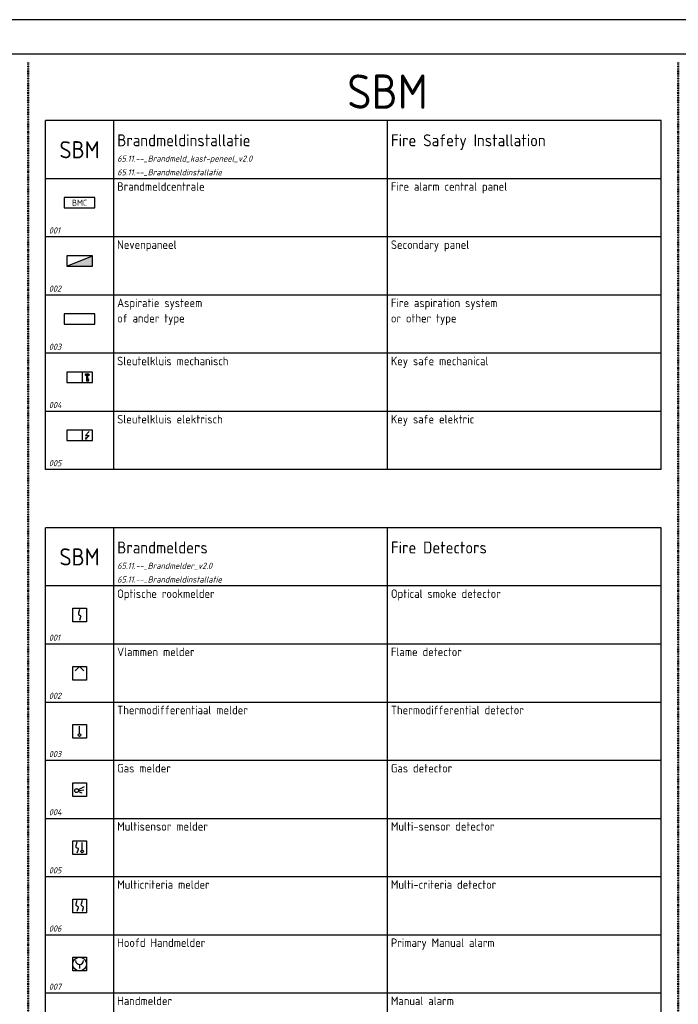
# Model space of a CAD drawing. Header units: millimetres. Extents: x 0 to 160900, y 0 to 84100.
# Tile 9 of 26: x 59250 to 78500, y 55325 to 84100. Entities that reach past the tile are written whole.
import ezdxf
from ezdxf.enums import TextEntityAlignment as Align

# ---------------------------------------------------------------- set-up
doc = ezdxf.new("R2010")
doc.units = ezdxf.units.MM
doc.header["$PDMODE"] = 35
doc.header["$PDSIZE"] = 1
doc.linetypes.add('RVB_ALG_1xLong_1xDot', pattern=[12, 6, -3, 0, -3])
doc.layers.add('65.11.--_Brandmeldinstallatie', color=3, linetype='Continuous')
doc.layers.add('RVB_ALG_RENVOOI', color=2, linetype='Continuous')
doc.layers.add('RVB_ALG_TEKENBLAD_POINTS', color=200, linetype='Continuous', plot=False, transparency=0.5)
doc.layers.add('RVB_ALG_VIEWPORT', color=200, linetype='Continuous', plot=False, transparency=0.5)
doc.styles.add('RVB_TXT', font='isocp.shx')

# ---------------------------------------------------------------- blocks, each defined once
blk = doc.blocks.new('*U211')
at = {"color": 0, "linetype": 'Continuous', "lineweight": -2, "transparency": 16777216, "flags": 128}
blk.add_lwpolyline([(-2, 2), (2, 2), (2, -2), (-2, -2)], close=True, dxfattribs=at)
at = {"color": 1, "linetype": 'Continuous', "lineweight": -2, "transparency": 16777216, "flags": 128}
blk.add_lwpolyline([(0, 1.59), (-0.33, 0.54), (-0.34, 0.38), (-0.31, 0.22), (-0.21, 0.11), (-0.08, 0.02), (0.08, -0.02), (0.21, -0.11), (0.31, -0.22), (0.34, -0.35), (0.32, -0.53), (0, -1.59)], dxfattribs=at)
at = {"layer": 'RVB_ALG_TEKENBLAD_POINTS', "transparency": 16777216}
blk.add_point((0, 0), dxfattribs=at)
at = {"color": 2, "linetype": 'Continuous', "lineweight": -2, "transparency": 16777216, "style": 'RVB_TXT'}
blk.add_attdef('E_CODE', text='', height=2.5, dxfattribs=at).set_placement((9, 6), align=Align.MIDDLE_CENTER)
at = {"color": 1, "linetype": 'Continuous', "lineweight": -2, "transparency": 16777216, "style": 'RVB_TXT'}
blk.add_attdef('E_VOLGNR', text='', height=1.8, dxfattribs=at).set_placement((9, 3), align=Align.MIDDLE_CENTER)
blk = doc.blocks.new('*U212')
at = {"color": 0, "linetype": 'Continuous', "lineweight": -2, "transparency": 16777216, "flags": 128}
blk.add_lwpolyline([(-2, 2), (2, 2), (2, -2), (-2, -2)], close=True, dxfattribs=at)
at = {"color": 1, "linetype": 'Continuous', "lineweight": -2, "transparency": 16777216, "flags": 128}
blk.add_lwpolyline([(-1.25, 0.75), (0, 2), (1.25, 0.75)], dxfattribs=at)
at = {"layer": 'RVB_ALG_TEKENBLAD_POINTS', "transparency": 16777216}
blk.add_point((0, 0), dxfattribs=at)
at = {"color": 2, "linetype": 'Continuous', "lineweight": -2, "transparency": 16777216, "style": 'RVB_TXT'}
blk.add_attdef('E_CODE', text='', height=2.5, dxfattribs=at).set_placement((9, 6), align=Align.MIDDLE_CENTER)
at = {"color": 1, "linetype": 'Continuous', "lineweight": -2, "transparency": 16777216, "style": 'RVB_TXT'}
blk.add_attdef('E_VOLGNR', text='', height=1.8, dxfattribs=at).set_placement((9, 3), align=Align.MIDDLE_CENTER)
blk = doc.blocks.new('*U213')
at = {"color": 1, "linetype": 'Continuous', "lineweight": -2, "transparency": 16777216}
blk.add_line((0, -0.65), (0, 1.5), dxfattribs=at)
at = {"color": 0, "linetype": 'Continuous', "lineweight": -2, "transparency": 16777216, "flags": 128}
blk.add_lwpolyline([(-2, 2), (2, 2), (2, -2), (-2, -2)], close=True, dxfattribs=at)
at = {"color": 1, "linetype": 'Continuous', "lineweight": -2, "transparency": 16777216}
blk.add_circle((0, -1.05), 0.4, dxfattribs=at)
at = {"layer": 'RVB_ALG_TEKENBLAD_POINTS', "transparency": 16777216}
blk.add_point((0, 0), dxfattribs=at)
at = {"color": 2, "linetype": 'Continuous', "lineweight": -2, "transparency": 16777216, "style": 'RVB_TXT'}
blk.add_attdef('E_CODE', text='', height=2.5, dxfattribs=at).set_placement((9, 6), align=Align.MIDDLE_CENTER)
at = {"color": 1, "linetype": 'Continuous', "lineweight": -2, "transparency": 16777216, "style": 'RVB_TXT'}
blk.add_attdef('E_VOLGNR', text='', height=1.8, dxfattribs=at).set_placement((9, 3), align=Align.MIDDLE_CENTER)
blk = doc.blocks.new('*U214')
at = {"color": 1, "linetype": 'Continuous', "lineweight": -2, "transparency": 16777216}
for p, q in [((-0.16, 0.16), (1.41, 0.94)), ((-0.16, -0.68), (0.62, -0.94)), ((0, -0.23), (1.25, -0.08))]:
    blk.add_line(p, q, dxfattribs=at)
at = {"color": 0, "linetype": 'Continuous', "lineweight": -2, "transparency": 16777216, "flags": 128}
blk.add_lwpolyline([(-2, 2), (2, 2), (2, -2), (-2, -2)], close=True, dxfattribs=at)
at = {"color": 1, "linetype": 'Continuous', "lineweight": -2, "transparency": 16777216}
blk.add_circle((-0.86, -0.31), 0.547, dxfattribs=at)
at = {"layer": 'RVB_ALG_TEKENBLAD_POINTS', "transparency": 16777216}
blk.add_point((0, 0), dxfattribs=at)
at = {"color": 2, "linetype": 'Continuous', "lineweight": -2, "transparency": 16777216, "style": 'RVB_TXT'}
blk.add_attdef('E_CODE', text='', height=2.5, dxfattribs=at).set_placement((9, 6), align=Align.MIDDLE_CENTER)
at = {"color": 1, "linetype": 'Continuous', "lineweight": -2, "transparency": 16777216, "style": 'RVB_TXT'}
blk.add_attdef('E_VOLGNR', text='', height=1.8, dxfattribs=at).set_placement((9, 3), align=Align.MIDDLE_CENTER)
blk = doc.blocks.new('*U215')
at = {"color": 1, "linetype": 'Continuous', "lineweight": -2, "transparency": 16777216}
blk.add_line((0.75, -0.65), (0.75, 1.5), dxfattribs=at)
at = {"color": 0, "linetype": 'Continuous', "lineweight": -2, "transparency": 16777216, "flags": 128}
blk.add_lwpolyline([(-2, 2), (2, 2), (2, -2), (-2, -2)], close=True, dxfattribs=at)
at = {"color": 1, "linetype": 'Continuous', "lineweight": -2, "transparency": 16777216, "flags": 128}
blk.add_lwpolyline([(-0.75, 1.59), (-1.08, 0.54), (-1.09, 0.38), (-1.06, 0.22), (-0.96, 0.11), (-0.83, 0.02), (-0.67, -0.02), (-0.54, -0.11), (-0.44, -0.22), (-0.41, -0.35), (-0.43, -0.53), (-0.75, -1.59)], dxfattribs=at)
at = {"color": 1, "linetype": 'Continuous', "lineweight": -2, "transparency": 16777216}
blk.add_circle((0.75, -1.05), 0.4, dxfattribs=at)
at = {"layer": 'RVB_ALG_TEKENBLAD_POINTS', "transparency": 16777216}
blk.add_point((0, 0), dxfattribs=at)
at = {"color": 2, "linetype": 'Continuous', "lineweight": -2, "transparency": 16777216, "style": 'RVB_TXT'}
blk.add_attdef('E_CODE', text='', height=2.5, dxfattribs=at).set_placement((9, 6), align=Align.MIDDLE_CENTER)
at = {"color": 1, "linetype": 'Continuous', "lineweight": -2, "transparency": 16777216, "style": 'RVB_TXT'}
blk.add_attdef('E_VOLGNR', text='', height=1.8, dxfattribs=at).set_placement((9, 3), align=Align.MIDDLE_CENTER)
blk = doc.blocks.new('*U216')
at = {"color": 0, "linetype": 'Continuous', "lineweight": -2, "transparency": 16777216, "flags": 128}
blk.add_lwpolyline([(-2, 2), (2, 2), (2, -2), (-2, -2)], close=True, dxfattribs=at)
at = {"color": 1, "linetype": 'Continuous', "lineweight": -2, "transparency": 16777216, "flags": 128}
for points in [[(-0.75, 1.59), (-1.08, 0.54), (-1.09, 0.38), (-1.06, 0.22), (-0.96, 0.11), (-0.83, 0.02), (-0.67, -0.02), (-0.54, -0.11), (-0.44, -0.22), (-0.41, -0.35), (-0.43, -0.53), (-0.75, -1.59)], [(0.75, 1.59), (0.42, 0.54), (0.41, 0.38), (0.44, 0.22), (0.54, 0.11), (0.67, 0.02), (0.83, -0.02), (0.96, -0.11), (1.06, -0.22), (1.09, -0.35), (1.07, -0.53), (0.75, -1.59)]]:
    blk.add_lwpolyline(points, dxfattribs=at)
at = {"layer": 'RVB_ALG_TEKENBLAD_POINTS', "transparency": 16777216}
blk.add_point((0, 0), dxfattribs=at)
at = {"color": 2, "linetype": 'Continuous', "lineweight": -2, "transparency": 16777216, "style": 'RVB_TXT'}
blk.add_attdef('E_CODE', text='', height=2.5, dxfattribs=at).set_placement((9, 6), align=Align.MIDDLE_CENTER)
at = {"color": 1, "linetype": 'Continuous', "lineweight": -2, "transparency": 16777216, "style": 'RVB_TXT'}
blk.add_attdef('E_VOLGNR', text='', height=1.8, dxfattribs=at).set_placement((9, 3), align=Align.MIDDLE_CENTER)
blk = doc.blocks.new('*U217')
at = {"color": 1, "linetype": 'Continuous', "lineweight": -2, "transparency": 16777216}
blk.add_line((0, -0.1), (0, -1.25), dxfattribs=at)
at = {"color": 0, "linetype": 'Continuous', "lineweight": -2, "transparency": 16777216, "flags": 128}
blk.add_lwpolyline([(-2, 2), (2, 2), (2, -2), (-2, -2)], close=True, dxfattribs=at)
at = {"color": 1, "linetype": 'Continuous', "lineweight": -2, "transparency": 16777216}
blk.add_circle((0, 0), 2, dxfattribs=at)
blk.add_arc((0, 1.05), 1.15, 180, 0, dxfattribs=at)
at = {"layer": 'RVB_ALG_TEKENBLAD_POINTS', "transparency": 16777216}
blk.add_point((0, 0), dxfattribs=at)
at = {"color": 2, "linetype": 'Continuous', "lineweight": -2, "transparency": 16777216, "style": 'RVB_TXT'}
blk.add_attdef('E_CODE', text='', height=2.5, dxfattribs=at).set_placement((9, 6), align=Align.MIDDLE_CENTER)
at = {"color": 1, "linetype": 'Continuous', "lineweight": -2, "transparency": 16777216, "style": 'RVB_TXT'}
blk.add_attdef('E_VOLGNR', text='', height=1.8, dxfattribs=at).set_placement((9, 3), align=Align.MIDDLE_CENTER)
blk = doc.blocks.new('*U73')
at = {"layer": 'RVB_ALG_RENVOOI', "linetype": 'Continuous', "transparency": 16777216}
for p, q in [((0, 0), (0, 1700)), ((10000, 1700), (0, 1700)), ((2000, 0), (2000, 1700)), ((10000, 0), (10000, 1700)), ((18000, 1700), (10000, 1700)), ((18000, 0), (18000, 1700)), ((10000, 0), (0, 0)), ((18000, 0), (10000, 0))]:
    blk.add_line(p, q, dxfattribs=at)
at = {"layer": 'RVB_ALG_RENVOOI', "color": 2, "linetype": 'Continuous', "lineweight": 25, "transparency": 16777216, "style": 'RVB_TXT'}
for tag, p in [('E_OMS_NL_1', (2100, 1350)), ('E_OMS_EN_1', (10100, 1350)), ('E_OMS_NL_2', (2100, 900)), ('E_OMS_EN_2', (10100, 900))]:
    blk.add_attdef(tag, p, '', height=250, dxfattribs=at)
at = {"layer": 'RVB_ALG_RENVOOI', "color": 210, "linetype": 'Continuous', "lineweight": 18, "transparency": 16777216, "style": 'RVB_TXT', "oblique": 15}
for tag, p in [('E_OPM_NL_1', (2100, 500)), ('E_OPM_EN_1', (10100, 500)), ('E_OPM_NL_2', (2100, 100)), ('E_OPM_EN_2', (10100, 100))]:
    blk.add_attdef(tag, p, '', height=180, dxfattribs=at)
at = {"layer": 'RVB_ALG_RENVOOI', "color": 254, "linetype": 'Continuous', "lineweight": 18, "transparency": 16777216, "style": 'RVB_TXT', "oblique": 15}
blk.add_attdef('E_SYM_NR', (100, 100), '', height=180, dxfattribs=at)
blk = doc.blocks.new('*U75')
at = {"layer": 'RVB_ALG_RENVOOI', "linetype": 'Continuous', "transparency": 16777216}
for p, q in [((0, 0), (0, 1700)), ((10000, 1700), (0, 1700)), ((2000, 0), (2000, 1700)), ((10000, 0), (10000, 1700)), ((18000, 1700), (10000, 1700)), ((18000, 0), (18000, 1700)), ((10000, 0), (0, 0)), ((18000, 0), (10000, 0))]:
    blk.add_line(p, q, dxfattribs=at)
at = {"layer": 'RVB_ALG_RENVOOI', "color": 3, "linetype": 'Continuous', "lineweight": 35, "transparency": 16777216, "style": 'RVB_TXT'}
for tag, p in [('E_TITEL_NL', (2100, 950)), ('E_TITEL_EN', (10100, 950))]:
    blk.add_attdef(tag, p, '', height=350, dxfattribs=at)
at = {"layer": 'RVB_ALG_RENVOOI', "color": 4, "linetype": 'Continuous', "lineweight": 50, "transparency": 16777216, "style": 'RVB_TXT'}
blk.add_attdef('E_ICODE', text='', height=500, dxfattribs=at).set_placement((1000, 850), align=Align.MIDDLE_CENTER)
at = {"layer": 'RVB_ALG_RENVOOI', "color": 254, "linetype": 'Continuous', "lineweight": 18, "transparency": 16777216, "style": 'RVB_TXT', "oblique": 15}
for tag, p in [('E_BLOCK', (2100, 500)), ('E_LAYER', (2100, 100))]:
    blk.add_attdef(tag, p, '', height=180, dxfattribs=at)
blk = doc.blocks.new('*U236')
at = {"color": 0, "linetype": 'Continuous', "lineweight": -2, "transparency": 16777216, "flags": 128}
blk.add_lwpolyline([(-4.5, 0), (4.5, 0), (4.5, 3), (-4.5, 3)], close=True, dxfattribs=at)
at = {"layer": 'RVB_ALG_TEKENBLAD_POINTS', "transparency": 16777216}
blk.add_point((0, 0), dxfattribs=at)
at = {"color": 1, "transparency": 16777216, "style": 'RVB_TXT'}
blk.add_text('BMC', height=1.8, dxfattribs=at).set_placement((0, 1.5), align=Align.MIDDLE_CENTER)
at = {"color": 2, "linetype": 'Continuous', "lineweight": -2, "transparency": 16777216, "style": 'RVB_TXT'}
blk.add_attdef('E_CODE', text='', height=2.5, dxfattribs=at).set_placement((9, 6), align=Align.MIDDLE_CENTER)
at = {"color": 1, "linetype": 'Continuous', "lineweight": -2, "transparency": 16777216, "style": 'RVB_TXT'}
for tag, p in [('E_VOLGNR', (9, 3)), ('E_VRD', (9, 0)), ('E_GRP', (9, -3))]:
    blk.add_attdef(tag, text='', height=1.8, dxfattribs=at).set_placement(p, align=Align.MIDDLE_CENTER)
blk = doc.blocks.new('*U235')
at = {"linetype": 'Continuous', "lineweight": -2, "transparency": 16777216}
h = blk.add_hatch(color=1, dxfattribs=at)
h.dxf.hatch_style = 1
h.paths.add_polyline_path([(-3.75, 0), (3.75, 3), (3.75, 0)])
at = {"color": 1, "linetype": 'Continuous', "lineweight": -2, "transparency": 16777216}
blk.add_lwpolyline([(-3.75, 0), (3.75, 3)], dxfattribs=at)
at = {"color": 0, "linetype": 'Continuous', "lineweight": -2, "transparency": 16777216, "flags": 128}
blk.add_lwpolyline([(-3.75, 0), (3.75, 0), (3.75, 3), (-3.75, 3)], close=True, dxfattribs=at)
at = {"layer": 'RVB_ALG_TEKENBLAD_POINTS', "transparency": 16777216}
blk.add_point((0, 0), dxfattribs=at)
at = {"color": 2, "linetype": 'Continuous', "lineweight": -2, "transparency": 16777216, "style": 'RVB_TXT'}
blk.add_attdef('E_CODE', text='', height=2.5, dxfattribs=at).set_placement((9, 6), align=Align.MIDDLE_CENTER)
at = {"color": 1, "linetype": 'Continuous', "lineweight": -2, "transparency": 16777216, "style": 'RVB_TXT'}
for tag, p in [('E_VOLGNR', (9, 3)), ('E_VRD', (9, 0)), ('E_GRP', (9, -3))]:
    blk.add_attdef(tag, text='', height=1.8, dxfattribs=at).set_placement(p, align=Align.MIDDLE_CENTER)
blk = doc.blocks.new('*U234')
at = {"color": 0, "linetype": 'Continuous', "lineweight": -2, "transparency": 16777216, "flags": 128}
blk.add_lwpolyline([(-4.5, 0), (4.5, 0), (4.5, 3), (-4.5, 3)], close=True, dxfattribs=at)
at = {"layer": 'RVB_ALG_TEKENBLAD_POINTS', "transparency": 16777216}
blk.add_point((0, 0), dxfattribs=at)
at = {"color": 2, "linetype": 'Continuous', "lineweight": -2, "transparency": 16777216, "style": 'RVB_TXT'}
blk.add_attdef('E_CODE', text='', height=2.5, dxfattribs=at).set_placement((9, 6), align=Align.MIDDLE_CENTER)
at = {"color": 1, "linetype": 'Continuous', "lineweight": -2, "transparency": 16777216, "style": 'RVB_TXT'}
for tag, p in [('E_VOLGNR', (9, 3)), ('E_TYPE', (0, 1.5)), ('E_VRD', (9, 0)), ('E_GRP', (9, -3))]:
    blk.add_attdef(tag, text='', height=1.8, dxfattribs=at).set_placement(p, align=Align.MIDDLE_CENTER)
blk = doc.blocks.new('*U233')
at = {"color": 0, "linetype": 'Continuous', "lineweight": -2, "transparency": 16777216, "flags": 128}
blk.add_lwpolyline([(-3.75, 0), (3.75, 0), (3.75, 3), (-3.75, 3)], close=True, dxfattribs=at)
at = {"color": 1, "linetype": 'Continuous', "lineweight": -2, "transparency": 16777216, "flags": 128}
for points in [[(0.75, 3), (0.75, 0)], [(2.33, 1.87), (2.33, 1.01), (2.65, 1.01), (2.65, 0.86), (2.33, 0.86), (2.33, 0.81), (2.52, 0.81), (2.52, 0.63), (2.33, 0.63), (2.33, 0.56), (2.65, 0.56), (2.65, 0.38), (2.17, 0.38), (2.17, 1.87)]]:
    blk.add_lwpolyline(points, dxfattribs=at)
at = {"color": 1, "linetype": 'Continuous', "lineweight": -2, "transparency": 16777216}
for major_axis, ratio in [((0.6, 0), 0.625), ((0.45, 0), 0.5)]:
    blk.add_ellipse((2.25, 2.24), major_axis=major_axis, ratio=ratio, dxfattribs=at)
at = {"layer": 'RVB_ALG_TEKENBLAD_POINTS', "transparency": 16777216}
blk.add_point((0, 0), dxfattribs=at)
at = {"color": 2, "linetype": 'Continuous', "lineweight": -2, "transparency": 16777216, "style": 'RVB_TXT'}
blk.add_attdef('E_CODE', text='', height=2.5, dxfattribs=at).set_placement((9, 6), align=Align.MIDDLE_CENTER)
at = {"color": 1, "linetype": 'Continuous', "lineweight": -2, "transparency": 16777216, "style": 'RVB_TXT'}
for tag, p in [('E_VOLGNR', (9, 3)), ('E_VRD', (9, 0)), ('E_GRP', (9, -3))]:
    blk.add_attdef(tag, text='', height=1.8, dxfattribs=at).set_placement(p, align=Align.MIDDLE_CENTER)
blk = doc.blocks.new('*U232')
at = {"color": 0, "linetype": 'Continuous', "lineweight": -2, "transparency": 16777216, "flags": 128}
blk.add_lwpolyline([(-3.75, 0), (3.75, 0), (3.75, 3), (-3.75, 3)], close=True, dxfattribs=at)
at = {"color": 1, "linetype": 'Continuous', "lineweight": -2, "transparency": 16777216, "flags": 128}
for points in [[(0.75, 3), (0.75, 0)], [(2.8125, 2.625), (1.6875, 1.5), (2.8125, 1.5), (2.0625, 0.75), (1.9375, 0.875), (1.6875, 0.375), (2.1875, 0.625), (2.0625, 0.75)]]:
    blk.add_lwpolyline(points, dxfattribs=at)
at = {"layer": 'RVB_ALG_TEKENBLAD_POINTS', "transparency": 16777216}
blk.add_point((0, 0), dxfattribs=at)
at = {"color": 2, "linetype": 'Continuous', "lineweight": -2, "transparency": 16777216, "style": 'RVB_TXT'}
blk.add_attdef('E_CODE', text='', height=2.5, dxfattribs=at).set_placement((9, 6), align=Align.MIDDLE_CENTER)
at = {"color": 1, "linetype": 'Continuous', "lineweight": -2, "transparency": 16777216, "style": 'RVB_TXT'}
for tag, p in [('E_VOLGNR', (9, 3)), ('E_VRD', (9, 0)), ('E_GRP', (9, -3))]:
    blk.add_attdef(tag, text='', height=1.8, dxfattribs=at).set_placement(p, align=Align.MIDDLE_CENTER)
blk = doc.blocks.new('*U91')
at = {"layer": 'RVB_ALG_VIEWPORT', "linetype": 'Continuous'}
for points in [[(-1609, 841), (-1609, 0), (0, 0), (0, 841)], [(-10, 10), (-1599, 10), (-1599, 831), (-10, 831)]]:
    blk.add_lwpolyline(points, close=True, dxfattribs=at)

msp = doc.modelspace()

# ---------------------------------------------------------------- linework, layer by layer
at = {"layer": 'RVB_ALG_RENVOOI', "color": 4, "linetype": 'RVB_ALG_1xLong_1xDot', "lineweight": 50, "flags": 128}
for points in [[(59500, 82850), (59500, 1250)], [(78500, 82850), (78500, 1250)]]:
    msp.add_lwpolyline(points, dxfattribs=at)

# ---------------------------------------------------------------- block references
at = {"layer": '65.11.--_Brandmeldinstallatie', "xscale": 100, "yscale": 100, "zscale": 100}
for name, p in [('*U236', (61000, 78600)), ('*U235', (61000, 76900)), ('*U234', (61000, 75200)), ('*U233', (61000, 73500)), ('*U232', (61000, 71800))]:
    msp.add_blockref(name, p, dxfattribs=at)
at = {"layer": '65.11.--_Brandmeldinstallatie', "transparency": 16777216, "xscale": 100, "yscale": 100, "zscale": 100}
for name, p in [('*U211', (61000, 66700)), ('*U212', (61000, 65000)), ('*U213', (61000, 63300)), ('*U214', (61000, 61600)), ('*U215', (61000, 59900)), ('*U216', (61000, 58200)), ('*U217', (61000, 56500))]:
    msp.add_blockref(name, p, dxfattribs=at)
at = {"layer": 'RVB_ALG_RENVOOI'}
for name, p, values in [('*U75', (60000, 79450), {'E_TITEL_NL': 'Brandmeldinstallatie', 'E_TITEL_EN': 'Fire Safety Installation', 'E_ICODE': 'SBM', 'E_BLOCK': '65.11.--_Brandmeld_kast-peneel_v2.0', 'E_LAYER': '65.11.--_Brandmeldinstallatie'}), ('*U73', (60000, 77750), {'E_OMS_NL_1': 'Brandmeldcentrale', 'E_OMS_EN_1': 'Fire alarm central panel', 'E_SYM_NR': '001'}), ('*U73', (60000, 76050), {'E_OMS_NL_1': 'Nevenpaneel', 'E_OMS_EN_1': 'Secondary panel', 'E_SYM_NR': '002'}), ('*U73', (60000, 74350), {'E_OMS_NL_1': 'Aspiratie systeem', 'E_OMS_NL_2': 'of ander type', 'E_OMS_EN_1': 'Fire aspiration system', 'E_OMS_EN_2': 'or other type', 'E_SYM_NR': '003'}), ('*U73', (60000, 72650), {'E_OMS_NL_1': 'Sleutelkluis mechanisch', 'E_OMS_EN_1': 'Key safe mechanical', 'E_SYM_NR': '004'}), ('*U73', (60000, 70950), {'E_OMS_NL_1': 'Sleutelkluis elektrisch', 'E_OMS_EN_1': 'Key safe elektric', 'E_SYM_NR': '005'}), ('*U75', (60000, 67550), {'E_TITEL_NL': 'Brandmelders', 'E_TITEL_EN': 'Fire Detectors', 'E_ICODE': 'SBM', 'E_BLOCK': '65.11.--_Brandmelder_v2.0', 'E_LAYER': '65.11.--_Brandmeldinstallatie'}), ('*U73', (60000, 65850), {'E_OMS_NL_1': 'Optische rookmelder', 'E_OMS_EN_1': 'Optical smoke detector', 'E_SYM_NR': '001'}), ('*U73', (60000, 64150), {'E_OMS_NL_1': 'Vlammen melder', 'E_OMS_EN_1': 'Flame detector', 'E_SYM_NR': '002'}), ('*U73', (60000, 62450), {'E_OMS_NL_1': 'Thermodifferentiaal melder', 'E_OMS_EN_1': 'Thermodifferential detector', 'E_SYM_NR': '003'}), ('*U73', (60000, 60750), {'E_OMS_NL_1': 'Gas melder', 'E_OMS_EN_1': 'Gas detector', 'E_SYM_NR': '004'}), ('*U73', (60000, 59050), {'E_OMS_NL_1': 'Multisensor melder', 'E_OMS_EN_1': 'Multi-sensor detector', 'E_SYM_NR': '005'}), ('*U73', (60000, 57350), {'E_OMS_NL_1': 'Multicriteria melder', 'E_OMS_EN_1': 'Multi-criteria detector', 'E_SYM_NR': '006'}), ('*U73', (60000, 55650), {'E_OMS_NL_1': 'Hoofd Handmelder', 'E_OMS_EN_1': 'Primary Manual alarm', 'E_SYM_NR': '007'}), ('*U73', (60000, 53950), {'E_OMS_NL_1': 'Handmelder', 'E_OMS_EN_1': 'Manual alarm', 'E_SYM_NR': '008'})]:
    msp.add_blockref(name, p, dxfattribs=at).add_auto_attribs(values)
at = {"layer": 'RVB_ALG_VIEWPORT', "xscale": 100, "yscale": 100, "zscale": 100}
msp.add_blockref('*U91', (160900, 0), dxfattribs=at)

# ---------------------------------------------------------------- texts
at = {"layer": 'RVB_ALG_RENVOOI', "color": 6, "style": 'RVB_TXT'}
msp.add_text('SBM', height=1000, dxfattribs=at).set_placement((70000, 81200), align=Align.BOTTOM_CENTER)

doc.saveas('drawing.dxf')
